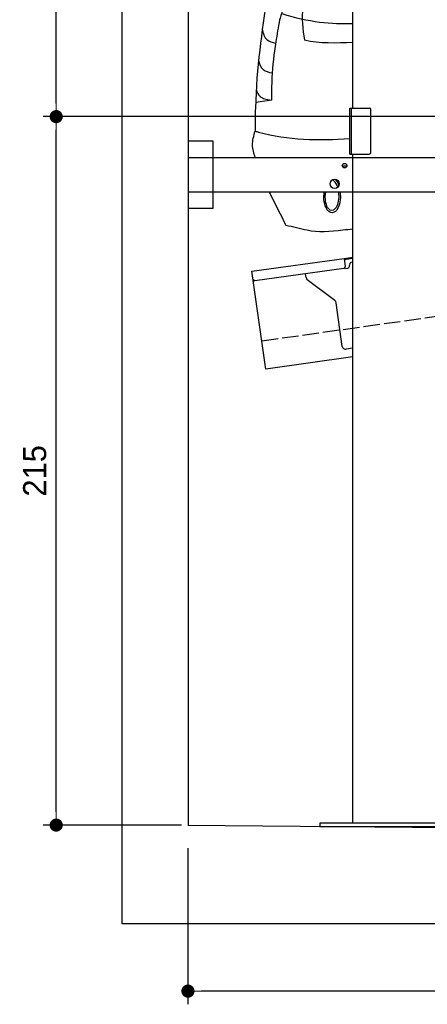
# Model space of a CAD drawing. Extents: x -311 to 6440, y -844 to 5924.
# Tile 1 of 5: x -311 to 926, y -844 to 2144. Entities that reach past the tile are written whole.
import ezdxf

# ---------------------------------------------------------------- set-up
doc = ezdxf.new("R2010")
doc.units = 0
doc.header["$LTSCALE"] = 10
doc.header["$MEASUREMENT"] = 0
doc.linetypes.add('GEN3', pattern=[6.25, 5, -1.25])
doc.layers.get('0').update_dxf_attribs({"linetype": 'CONTINUOUS'})
doc.layers.get('DEFPOINTS').update_dxf_attribs({"linetype": 'CONTINUOUS'})
for name, color, linetype in [('3', 6, 'GEN3'), ('CAR', 1, 'CONTINUOUS'), ('SICHTBARE_KANTEN_DIN_', 7, 'CONTINUOUS')]:
    doc.layers.add(name, color=color, linetype=linetype)
doc.layers.add('AM_0', color=7, linetype='CONTINUOUS', lineweight=30)
doc.layers.add('AM_5', color=3, linetype='CONTINUOUS', lineweight=15)
doc.dimstyles.new('KLAUS_DXF', dxfattribs={"dimscale": 20, "dimtxt": 3.5, "dimasz": 2, "dimexe": 2, "dimexo": 1, "dimgap": 1.5, "dimtad": 1, "dimlfac": 0.1, "dimdsep": 46, "dimtxsty": 'Standard', "dimblk": 'DOT', "dimcen": 2, "dimclrd": 256, "dimclre": 256, "dimclrt": 2, "dimadec": 0, "dimazin": 0, "dimtfac": 1, "dimtmove": 2, "dimatfit": 3, "dimfxl": 1, "dimtolj": 1, "dimarcsym": 0})

# ---------------------------------------------------------------- blocks, each defined once
blk = doc.blocks.new('_DOT')
at = {"color": 0, "linetype": 'ByBlock'}
blk.add_line((-0.5, 0), (-1, 0), dxfattribs=at)
at = {"color": 0, "linetype": 'ByBlock', "const_width": 0.5}
blk.add_lwpolyline([(-0.25, 0, 1), (0.25, 0, 1)], format="xyb", close=True, dxfattribs=at)
blk = doc.blocks.new('*D8')
at = {"layer": 'AM_5', "lineweight": -2, "transparency": 16777216}
for p, q in [((5479.5, 1850), (-240.5, 1850)), ((-200.5, -260), (-200.5, 1810)), ((179.5, -300), (-240.5, -300))]:
    blk.add_line(p, q, dxfattribs=at)
at = {"layer": 'DEFPOINTS', "color": 0, "transparency": 16777216}
for p in [(-200.5, 1850), (5499.5, 1850), (199.5, -300)]:
    blk.add_point(p, dxfattribs=at)
at = {"layer": 'AM_5', "lineweight": -2, "transparency": 16777216, "xscale": 40, "yscale": 40, "zscale": 40}
for p, rotation in [((-200.5, 1850), 90), ((-200.5, -300), 270)]:
    blk.add_blockref('_DOT', p, dxfattribs=dict(at, rotation=rotation))
at = {"layer": 'AM_5', "color": 2, "transparency": 16777216, "insert": (-265.5, 775), "char_height": 70, "attachment_point": 5, "rotation": 90}
blk.add_mtext('\\A1;215', dxfattribs=at)
blk = doc.blocks.new('*D9')
at = {"layer": 'AM_5', "lineweight": -2, "transparency": 16777216}
for p, q in [((179.5, 2850), (-240.5, 2850)), ((-200.5, 1890), (-200.5, 2810)), ((5479.5, 1850), (-240.5, 1850))]:
    blk.add_line(p, q, dxfattribs=at)
at = {"layer": 'DEFPOINTS', "color": 0, "transparency": 16777216}
for p in [(-200.5, 2850), (199.5, 2850), (5499.5, 1850)]:
    blk.add_point(p, dxfattribs=at)
at = {"layer": 'AM_5', "lineweight": -2, "transparency": 16777216, "xscale": 40, "yscale": 40, "zscale": 40}
for p, rotation in [((-200.5, 2850), 90), ((-200.5, 1850), 270)]:
    blk.add_blockref('_DOT', p, dxfattribs=dict(at, rotation=rotation))
at = {"layer": 'AM_5', "color": 2, "transparency": 16777216, "insert": (-265.5, 2350), "char_height": 70, "attachment_point": 5, "rotation": 90}
blk.add_mtext('\\A1;100', dxfattribs=at)
blk = doc.blocks.new('*D12')
at = {"layer": 'AM_5', "lineweight": -2, "transparency": 16777216}
for p, q in [((199.5, -370), (199.5, -843.8)), ((5499.5, -420), (5499.5, -843.8)), ((5459.5, -803.8), (239.5, -803.8))]:
    blk.add_line(p, q, dxfattribs=at)
at = {"layer": 'DEFPOINTS', "color": 0, "transparency": 16777216}
for p in [(199.5, -350), (5499.5, -400), (199.5, -803.8)]:
    blk.add_point(p, dxfattribs=at)
at = {"layer": 'AM_5', "lineweight": -2, "transparency": 16777216, "xscale": 40, "yscale": 40, "zscale": 40, "rotation": 180}
blk.add_blockref('_DOT', (199.5, -803.8), dxfattribs=at)
at = {"layer": 'AM_5', "lineweight": -2, "transparency": 16777216, "xscale": 40, "yscale": 40, "zscale": 40}
blk.add_blockref('_DOT', (5499.5, -803.8), dxfattribs=at)
at = {"layer": 'AM_5', "color": 2, "transparency": 16777216, "insert": (2849.5, -738.8), "char_height": 70, "attachment_point": 5}
blk.add_mtext('\\A1;530', dxfattribs=at)
blk = doc.blocks.new('Car200VanEG')
at = {"layer": 'CAR'}
blk.add_line((26432.8, 4023.8), (26384.6, 4016.7), dxfattribs=at)
for major_axis, ratio, start_param, end_param in [((-1, 44.1), 0.466142, 5.236347, 6.256771), ((-0.1, -50.8), 0.500238, 2.161796, 2.736969), ((-0.1, -50.8), 0.500238, 4.558414, 4.755891), ((-1, 44.1), 0.466142, 7.66479, 7.89262), ((-1, 44.1), 0.466142, 4.653289, 4.881118), ((-0.1, -50.8), 0.500238, 1.529499, 1.726976)]:
    blk.add_ellipse((26616.5, 3737.6), major_axis=major_axis, ratio=ratio, start_param=start_param, end_param=end_param, dxfattribs=at)
at = {"layer": 'CAR', "extrusion": (0, 0, -1)}
for major_axis, ratio, start_param, end_param in [((-0.1, 50.8), 0.500238, 1.529499, 4.755891), ((-1, -44.1), 0.466142, 4.653289, 7.89262)]:
    blk.add_ellipse((26616.5, 3733.3), major_axis=major_axis, ratio=ratio, start_param=start_param, end_param=end_param, dxfattribs=at)
at = {"layer": 'CAR'}
for points, knots in [([(26679.4, 4474.3), (26584.1, 4440.3), (26491, 4381.6), (26460.9, 4280.2), (26457.3, 4268.1)], [702.344395, 702.344395, 702.344395, 702.344395, 979.246731, 1016.984444, 1016.984444, 1016.984444, 1016.984444]), ([(26420, 4341.8), (26402.5, 4230.8), (26384.9, 4105.9), (26382.6, 3953.5), (26382.7, 3929.8)], [0, 0, 0, 0, 337.666223, 399.864808, 399.864808, 399.864808, 399.864808]), ([(26540.7, 4353.5), (26534.8, 4337.8), (26520.6, 4290.4), (26527.8, 4240), (26532.7, 4206.3)], [46.535565, 46.535565, 46.535565, 46.535565, 96.394228, 196.057855, 196.057855, 196.057855, 196.057855]), ([(26404.2, 4240.6), (26407, 4227.3), (26413.3, 4205.3), (26435.3, 4199.6), (26445, 4197.4)], [6.485254, 6.485254, 6.485254, 6.485254, 43.428998, 71.206171, 71.206171, 71.206171, 71.206171]), ([(26393.3, 4145.9), (26396, 4134.3), (26403, 4114.3), (26424.3, 4109.1), (26434.5, 4106.9)], [10.614587, 10.614587, 10.614587, 10.614587, 43.428998, 72.577606, 72.577606, 72.577606, 72.577606]), ([(26386.3, 4057.3), (26388.9, 4048.3), (26396.7, 4031.2), (26416.8, 4026.9), (26432.8, 4023.8)], [17.07622, 17.07622, 17.07622, 17.07622, 43.428998, 74.410059, 74.410059, 74.410059, 74.410059]), ([(26383.5, 3850.4), (26379.2, 3862.9), (26371.2, 3889.3), (26378.9, 3916.1), (26383, 3930.2)], [6.65009, 6.65009, 6.65009, 6.65009, 45.105305, 88.226846, 88.226846, 88.226846, 88.226846]), ([(26383, 3930.2), (26386.4, 3929.3), (26479.6, 3902.7), (26576.2, 3901), (26670.4, 3908.2)], [0, 0, 0, 0, 10.584744, 290.561006, 290.561006, 290.561006, 290.561006]), ([(26425.7, 3745.4), (26427.3, 3742.1), (26428.9, 3738.7), (26430.6, 3735.4), (26430.6, 3735.4), (26430.6, 3735.4), (26430.6, 3735.4), (26445.7, 3705.3), (26460.8, 3675.2), (26475.9, 3645.1)], [93.491693, 93.491693, 93.491693, 93.491693, 103.802254, 103.802254, 103.802254, 103.805183, 103.805183, 103.805183, 198.143796, 198.143796, 198.143796, 198.143796]), ([(26475.9, 3645.1), (26497.6, 3640.2), (26519.2, 3635.3), (26540.9, 3630.4), (26540.9, 3630.4), (26540.9, 3630.4), (26540.9, 3630.4), (26573, 3623.2), (26610.7, 3625.9), (26649.4, 3630.4), (26649.4, 3630.4), (26649.4, 3630.4), (26649.4, 3630.4), (26659.4, 3631.6), (26669.4, 3632.8), (26679.4, 3633.9)], [198.143796, 198.143796, 198.143796, 198.143796, 270.477295, 270.477295, 270.477295, 270.483267, 270.483267, 270.483267, 377.868138, 377.868138, 377.868138, 377.869175, 377.869175, 377.869175, 405.678835, 405.678835, 405.678835, 405.678835])]:
    blk.add_open_spline(points, degree=3, knots=knots, dxfattribs=at)
for points in [[(26464, 4287), (26545.2, 4261.3), (26615.5, 4254.6), (26679.4, 4257)], [(26532.6, 4207), (26579.9, 4196.5), (26629.7, 4198.3), (26679.4, 4200.2)], [(26647.5, 3824.3), (26652.2, 3824.7), (26656.8, 3825.1), (26661.4, 3825.5)]]:
    blk.add_open_spline(points, degree=3, dxfattribs=at)
blk.add_spline([(26457.3, 4268.1), (26445.6, 4201), (26433.8, 4093.1), (26432.8, 4023.8)], degree=3, dxfattribs=at)

msp = doc.modelspace()

# ---------------------------------------------------------------- linework, layer by layer
for p, q in [((-0.481, -599.995), (-0.481, 5600.005)), ((699.991, 1876.226), (699.991, 3746.226)), ((690.991, 1876.226), (749.991, 1876.226)), ((690.991, 1736.226), (690.991, 1876.226)), ((694.991, 1876.226), (694.991, 1736.226)), ((754.991, 1741.226), (754.991, 1871.226)), ((199.991, 1776.226), (274.991, 1776.226)), ((199.991, 1776.226), (274.991, 1776.226)), ((274.991, 1776.226), (274.991, 1571.226)), ((274.991, 1776.226), (274.991, 1571.226)), ((690.991, 1736.226), (749.991, 1736.226)), ((699.991, -293.774), (699.991, 1736.226)), ((199.991, 1726.226), (1039.968, 1726.226)), ((1039.968, 1621.226), (199.991, 1621.226)), ((274.991, 1571.226), (199.991, 1571.226)), ((274.991, 1571.226), (199.991, 1571.226)), ((393.756, 1380.602), (673.507, 1419.919)), ((673.507, 1419.919), (699.991, 1423.641)), ((673.507, 1419.919), (676.986, 1395.162)), ((699.991, 1419.601), (674.063, 1415.957)), ((435.508, 1083.522), (393.756, 1380.602)), ((672.731, 1389.515), (402.883, 1351.59)), ((680.297, 1389.568), (685.248, 1390.264)), ((689.504, 1395.911), (689.364, 1396.901)), ((558.024, 1361.419), (556.374, 1373.162)), ((645.648, 1291.723), (561.909, 1354.825)), ((668.162, 1152.573), (649.533, 1285.128)), ((699.991, 1146.948), (679.456, 1144.062)), ((699.991, 1120.692), (435.508, 1083.522)), ((599.991, -293.774), (599.991, -303.846)), ((1059.991, -293.774), (599.991, -293.774)), ((199.51, -299.995), (3944.51, -336.005)), ((599.991, -303.774), (1059.991, -303.774)), ((5699.503, -599.995), (-0.481, -599.995))]:
    msp.add_line(p, q)
for centre, radius in [((674.991, 1701.226), 7), ((644.991, 1646.226), 14)]:
    msp.add_circle(centre, radius)
for centre, radius, start, end in [((749.991, 1871.226), 5, 0, 90), ((749.991, 1741.226), 5, 270, 0), ((699.267, 1398.293), 10, 98, 188), ((672.035, 1394.466), 5, 278, 8), ((679.601, 1394.519), 5, 221.236717, 278), ((684.552, 1395.215), 5, 278, 8), ((402.187, 1356.541), 5, 188, 278), ((567.927, 1362.811), 10, 188, 233), ((639.63, 1283.736), 10, 8, 53), ((678.065, 1153.965), 10, 188, 278)]:
    msp.add_arc(centre, radius, start, end)
at = {"layer": '3'}
msp.add_line((423.4, 1169.675), (5430.808, 1873.42), dxfattribs=at)
at = {"layer": 'SICHTBARE_KANTEN_DIN_'}
msp.add_line((199.477, 5400.005), (200.014, -300), dxfattribs=at)

# ---------------------------------------------------------------- block references
at = {"layer": 'AM_0'}
msp.add_blockref('Car200VanEG', (-25979.454, -2124.214), dxfattribs=at)

# ---------------------------------------------------------------- dimensions: what is measured, and where the dimension line sits
at = {"layer": 'AM_5'}
for base, p1, p2, override, picture, middle in [((-200.481, 2850.005), (5499.51, 1850.005), (199.51, 2850.005), {"dimpost": '', "dimtol": 0, "dimlim": 0, "dimtp": 0, "dimtm": 0, "dimtfac": 1, "dimtdec": 2, "dimtolj": 1, "dimtzin": 7}, '*D9', (-265.481, 2350.005)), ((-200.481, 1850.005), (199.51, -299.995), (5499.51, 1850.005), {"dimtol": 0, "dimlim": 0, "dimtp": 0, "dimtm": 0, "dimtfac": 1, "dimtdec": 2, "dimtolj": 1, "dimtzin": 7}, '*D8', (-265.481, 775.005))]:
    dim = msp.add_linear_dim(base=base, p1=p1, p2=p2, angle=90, dimstyle='KLAUS_DXF', override=override, dxfattribs=at)
    dim.commit()
    dim.dimension.update_dxf_attribs({"geometry": picture, "text_midpoint": middle})
dim = msp.add_linear_dim(base=(199.51, -803.835), p1=(5499.51, -399.995), p2=(199.51, -349.995), dimstyle='KLAUS_DXF', override={"dimtzin": 7}, dxfattribs=at)
dim.commit()
dim.dimension.update_dxf_attribs({"geometry": '*D12', "text_midpoint": (2849.51, -738.835)})

doc.saveas('drawing.dxf')
